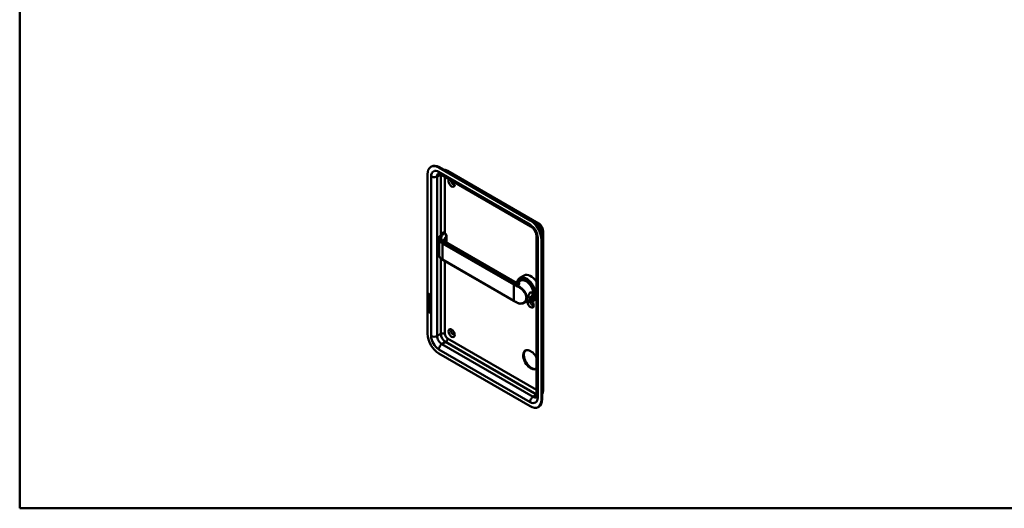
# Model space of a CAD drawing. Header units: millimetres. Extents: x 20 to 833, y 20 to 574.
# Tile 1 of 4: x 20 to 435, y 20 to 226. Entities that reach past the tile are written whole.
import ezdxf

# ---------------------------------------------------------------- set-up
doc = ezdxf.new("R2010")
doc.units = ezdxf.units.MM
doc.header["$LTSCALE"] = 2
for name, color, linetype, lineweight in [('Sichtbare Kanten(DIN)', 7, 'Continuous', 50), ('Sichtbare tangentiale Kanten(DIN)', 7, 'Continuous', 50), ('Skizziergeometrie(DIN)', 7, 'Continuous', 50)]:
    doc.layers.add(name, color=color, linetype=linetype, lineweight=lineweight)

# ---------------------------------------------------------------- blocks, each defined once
blk = doc.blocks.new('Ränder Standardrahmen')
at = {"layer": 'Skizziergeometrie(DIN)', "flags": 128}
blk.add_lwpolyline([(10, 10), (10, 287), (410, 287), (410, 10), (10, 10)], dxfattribs=at)

msp = doc.modelspace()

# ---------------------------------------------------------------- linework, layer by layer
at = {"layer": 'Sichtbare Kanten(DIN)'}
for p, q in [((193.4082, 163.9366), (193.6911, 164.0999)), ((235.2748, 141.3911), (196.8082, 163.5998)), ((235.5577, 141.5544), (197.0911, 163.7631)), ((200.3952, 162.3009), (238.8618, 140.0922)), ((191.9999, 160.8237), (191.9999, 93.5444)), ((197.181, 160.9795), (235.6476, 138.7708)), ((196.9013, 126.8535), (196.9013, 133.6372)), ((199.2856, 136.0135), (198.9182, 136.2256)), ((200.0669, 132.0771), (200.0669, 134.677)), ((238.0003, 134.6958), (238.0003, 67.4165)), ((240.0832, 65.7835), (240.0832, 133.0628)), ((240.366, 65.9468), (240.366, 133.2261)), ((240.7518, 136.8187), (240.7518, 69.5394)), ((228.8501, 115.4591), (199.671, 132.3057)), ((228.528, 107.3332), (198.4053, 124.7246)), ((232.7577, 118.1533), (230.9475, 117.1082)), ((231.3778, 115.971), (230.4693, 115.4465)), ((231.504, 116.2748), (231.3343, 116.1769)), ((192.4277, 108.8945), (192.4281, 109.5489)), ((192.4701, 108.919), (192.4277, 108.8945)), ((193.2362, 108.427), (192.4277, 108.8945)), ((192.4281, 109.5489), (192.5266, 109.4919)), ((192.4283, 109.7859), (192.4289, 110.2145)), ((192.4707, 109.8104), (192.4283, 109.7859)), ((193.2368, 109.3184), (192.4283, 109.7859)), ((192.4713, 110.239), (192.4289, 110.2145)), ((192.4701, 108.919), (192.4705, 109.5243)), ((193.2362, 108.476), (192.4701, 108.919)), ((192.4707, 109.8104), (192.4713, 110.239)), ((193.2368, 109.3674), (192.4707, 109.8104)), ((192.4762, 108.6138), (192.572, 108.5257)), ((192.5266, 109.4919), (192.5263, 108.9607)), ((192.5263, 108.9607), (192.7793, 108.8143)), ((192.5274, 110.1432), (192.5272, 109.8533)), ((192.5272, 109.8533), (192.8151, 109.6868)), ((192.5318, 108.1468), (192.5338, 108.14)), ((192.6149, 110.2932), (192.5725, 110.2687)), ((192.7562, 108.0175), (192.7137, 107.993)), ((192.7588, 108.0191), (192.7164, 107.9946)), ((192.7252, 108.0032), (192.7283, 108.0069)), ((192.7676, 108.0277), (192.7707, 108.0314)), ((192.7793, 108.8143), (192.7796, 109.2867)), ((192.8217, 108.8388), (192.7793, 108.8143)), ((192.7796, 109.2867), (192.8782, 109.2297)), ((192.8151, 109.6868), (192.8153, 109.9768)), ((192.8575, 109.7113), (192.8151, 109.6868)), ((192.8217, 108.8388), (192.822, 109.2622)), ((192.8575, 109.7113), (192.8577, 110.0013)), ((192.8782, 109.2297), (192.8779, 108.7573)), ((192.8779, 108.7573), (193.1377, 108.6071)), ((192.8992, 110.0462), (193.2373, 110.109)), ((192.9142, 109.9073), (192.914, 109.6296)), ((192.914, 109.6296), (193.2369, 109.4429)), ((193.2372, 109.9673), (192.9142, 109.9073)), ((192.9566, 109.9318), (192.9142, 109.9073)), ((192.9905, 108.2363), (192.9481, 108.2118)), ((193.2372, 109.9839), (192.9566, 109.9318)), ((193.0217, 108.1999), (193.0184, 108.2018)), ((193.0641, 108.2243), (193.0217, 108.1999)), ((193.0641, 108.2243), (193.0608, 108.2263)), ((193.1377, 108.6071), (193.1381, 109.1448)), ((193.1801, 108.6316), (193.1377, 108.6071)), ((193.1381, 109.1448), (193.2366, 109.0878)), ((193.1801, 108.6316), (193.1805, 109.1203)), ((193.2366, 109.0878), (193.2362, 108.427)), ((193.2369, 109.4429), (193.2368, 109.3184)), ((193.2373, 110.109), (193.2372, 109.9673)), ((232.5311, 111.5562), (232.531, 111.5561)), ((235.7778, 108.35), (232.7696, 106.6132)), ((236.104, 108.3074), (235.9343, 108.2094)), ((238.0003, 108.2475), (236.5475, 107.4087)), ((192.2739, 103.294), (192.4038, 103.9156)), ((192.3164, 103.3184), (192.4371, 103.8963)), ((192.4038, 103.9156), (193.2541, 103.4239)), ((192.4242, 104.3755), (192.4242, 104.4986)), ((192.4242, 104.4986), (192.7758, 104.2953)), ((192.4666, 104.4), (192.4242, 104.3755)), ((193.2327, 103.908), (192.4242, 104.3755)), ((192.4246, 105.0071), (192.4247, 105.1302)), ((192.467, 105.0316), (192.4246, 105.0071)), ((192.7762, 104.8038), (192.4246, 105.0071)), ((192.4247, 105.1302), (193.2332, 104.6627)), ((192.4252, 105.389), (192.4257, 106.0433)), ((192.4677, 105.4135), (192.4252, 105.389)), ((193.2337, 104.9215), (192.4252, 105.389)), ((192.4257, 106.0433), (192.5242, 105.9864)), ((192.4258, 106.2298), (192.4259, 106.3529)), ((192.4682, 106.2543), (192.4258, 106.2298)), ((192.8913, 105.9606), (192.4258, 106.2298)), ((192.4259, 106.3529), (192.8981, 106.0798)), ((192.4262, 106.8615), (192.4263, 106.9845)), ((192.4687, 106.886), (192.4262, 106.8615)), ((192.8985, 106.5884), (192.4262, 106.8615)), ((192.4263, 106.9845), (192.8918, 106.7154)), ((192.4666, 104.4), (192.4666, 104.4741)), ((193.2327, 103.957), (192.4666, 104.4)), ((192.467, 105.0316), (192.4671, 105.1057)), ((192.8186, 104.8283), (192.467, 105.0316)), ((192.4677, 105.4135), (192.4681, 106.0188)), ((193.2338, 104.9705), (192.4677, 105.4135)), ((192.4682, 106.2543), (192.4683, 106.3284)), ((192.9337, 105.9851), (192.4682, 106.2543)), ((192.4687, 106.886), (192.4687, 106.96)), ((192.9409, 106.6129), (192.4687, 106.886)), ((192.4757, 107.7824), (192.5715, 107.6943)), ((192.5242, 105.9864), (192.5239, 105.4551)), ((192.5239, 105.4551), (192.7769, 105.3088)), ((192.5312, 107.3154), (192.5332, 107.3086)), ((192.7556, 107.1861), (192.7132, 107.1616)), ((192.7582, 107.1878), (192.7158, 107.1633)), ((192.7246, 107.1718), (192.7277, 107.1756)), ((192.7671, 107.1963), (192.7701, 107.2001)), ((192.7758, 104.2953), (192.7762, 104.8038)), ((192.8183, 104.3198), (192.7758, 104.2953)), ((192.8186, 104.8283), (192.7762, 104.8038)), ((192.7769, 105.3088), (192.7772, 105.7812)), ((192.8193, 105.3333), (192.7769, 105.3088)), ((192.7772, 105.7812), (192.8758, 105.7242)), ((192.8183, 104.3198), (192.8186, 104.8283)), ((192.8193, 105.3333), (192.8196, 105.7567)), ((192.8758, 105.7242), (192.8755, 105.2518)), ((192.8755, 105.2518), (193.1353, 105.1016)), ((192.877, 104.7455), (192.8766, 104.237)), ((192.8766, 104.237), (193.2328, 104.031)), ((192.9194, 104.77), (192.877, 104.7455)), ((193.2331, 104.5396), (192.877, 104.7455)), ((193.2332, 104.5886), (192.9194, 104.77)), ((192.9899, 107.4049), (192.9475, 107.3804)), ((193.0211, 107.3685), (193.0178, 107.3704)), ((193.0636, 107.393), (193.0211, 107.3685)), ((193.0636, 107.393), (193.0602, 107.3949)), ((193.1179, 106.8447), (193.0755, 106.8202)), ((193.1185, 107.6761), (193.076, 107.6516)), ((193.1351, 106.0639), (193.0927, 106.0394)), ((193.1353, 105.1016), (193.1356, 105.6393)), ((193.1777, 105.1261), (193.1353, 105.1016)), ((193.1356, 105.6393), (193.2342, 105.5823)), ((193.1474, 106.1882), (193.1474, 106.1914)), ((193.1777, 105.1261), (193.178, 105.6148)), ((193.1898, 106.2127), (193.1898, 106.2159)), ((193.2328, 104.031), (193.2327, 103.908)), ((193.2332, 104.6627), (193.2331, 104.5396)), ((193.2342, 105.5823), (193.2337, 104.9215)), ((192.3164, 103.3184), (192.2739, 103.294)), ((193.3813, 102.6536), (192.2739, 103.294)), ((193.3723, 102.7078), (192.3164, 103.3184)), ((192.4036, 102.7528), (192.4039, 103.1256)), ((192.4461, 102.7772), (192.4036, 102.7528)), ((193.2513, 102.2626), (192.4036, 102.7528)), ((192.4039, 103.1256), (193.2516, 102.6354)), ((192.4461, 102.7772), (192.4463, 103.1011)), ((193.2513, 102.3116), (192.4461, 102.7772)), ((193.2516, 102.6354), (193.2513, 102.2626)), ((193.2541, 103.4239), (193.3813, 102.6536)), ((196.8082, 85.2161), (235.2748, 63.0074)), ((238.6748, 62.6706), (238.9577, 62.8339))]:
    msp.add_line(p, q, dxfattribs=at)
for centre, major_axis, ratio, start_param, end_param in [((196.8082, 158.0476), (-3.4, 5.889), 0.57735027, 5.49778714, 7.06858347), ((197.0911, 158.2109), (-3.4, 5.889), 0.57735027, 5.49778714, 6.28318531), ((202.1822, 157.2311), (-0.93, 1.6108), 0.57735027, 0.18267233, 4.52971665), ((202.7479, 157.5577), (0.53, -0.918), 0.57735027, 3.68460982, 6.73908916), ((235.2748, 135.8389), (-3.4, 5.889), 0.57735027, 3.92699082, 5.49778714), ((235.5577, 136.0022), (-3.4, 5.889), 0.57735027, 3.92699082, 5.49778714), ((199.071, 131.2665), (0.6, 1.0392), 0.57735027, 0, 0.00654378), ((233.7475, 112.2585), (2.8, -4.8497), 0.57735027, 5.61623896, 10.04914156), ((233.6909, 112.2258), (-2.76, 4.7805), 0.57735027, 2.49327607, 6.88867942), ((233.6909, 112.2258), (2.34, -4.053), 0.57735027, 5.93552067, 9.7724426), ((233.6343, 112.1931), (2.3, -3.9837), 0.57735027, 5.98722239, 9.72074088), ((233.5778, 112.1605), (-2.26, 3.9144), 0.57735027, 2.91065117, 6.51412679), ((233.7192, 112.2421), (-2.32, 4.0184), 0.57735027, 5.50208825, 6.53893785), ((233.8606, 112.3238), (-2.32, 4.0184), 0.57735027, 0.03048346, 0.13720341), ((233.5778, 112.1605), (-2.2, 3.8105), 0.57735027, 3.14159265, 6.28318531), ((233.804, 112.2911), (-2.3, 3.9837), 0.57735027, 6.06313288, 6.28318531), ((235.5577, 113.3036), (-2.8, 4.8497), 0.57735027, 4.83304027, 6.28318531), ((233.5778, 112.1605), (-2.26, 3.9144), 0.57735027, 0.88674395, 0.88678279), ((233.5778, 112.1605), (-2.2, 3.8105), 0.57735027, 0.88852787, 0.88858887), ((233.5778, 112.1605), (-2.2, 3.8105), 0.57735027, 0.46715684, 0.4671714), ((233.8605, 112.3239), (-2.3199, 4.0182), 0.57735027, 0.62164351, 0.62165268), ((233.8606, 112.3238), (-2.32, 4.0184), 0.57735027, 0.96967534, 0.96977024), ((192.8899, 108.956), (0.2782, 0.9168), 0.28123518, 2.66975123, 2.73071061), ((192.8608, 109.6984), (0.2852, -0.572), 0.30187261, 2.71284517, 3.68558962), ((192.7426, 108.2844), (0.0594, 0.2992), 0.72216986, 2.21126272, 2.67155642), ((192.9032, 109.7229), (0.2852, -0.572), 0.30187261, 2.71284517, 3.16006148), ((192.4668, 109.8995), (-0.0331, -0.5223), 0.85529421, 1.90916157, 2.73996911), ((192.7087, 108.0207), (0.0248, 0.0325), 0.58391362, 4.30858986, 4.616668), ((192.7511, 108.0452), (0.0248, 0.0325), 0.58391362, 4.30858986, 4.616668), ((192.8351, 107.7567), (0.1452, 0.4621), 0.61504332, 5.609575, 6.13096279), ((192.8776, 107.7811), (0.1452, 0.4621), 0.61504332, 5.609575, 6.13096279), ((233.7192, 110.7724), (0.6, 1.0392), 0.57735027, 3.76572754, 3.76599218), ((233.8606, 112.3238), (1.95, -3.3775), 0.57735027, 5.43800228, 5.43806997), ((233.6909, 112.2258), (2.34, -4.053), 0.57735027, 5.50314458, 5.503166), ((233.6343, 112.1931), (2.3, -3.9837), 0.57735027, 5.52066714, 5.52068874), ((233.5778, 112.1605), (-2.26, 3.9144), 0.57735027, 2.39727211, 2.39729357), ((233.6909, 112.2258), (2.34, -4.053), 0.57735027, 5.56515915, 5.5652126), ((233.6343, 112.1931), (2.3, -3.9837), 0.57735027, 5.5840361, 5.5840929), ((233.5778, 112.1605), (-2.26, 3.9144), 0.57735027, 2.46208863, 2.46214952), ((233.5778, 112.1605), (-2.2, 3.8105), 0.57735027, 2.46959254, 2.46969686), ((233.8606, 112.3238), (-2.32, 4.0184), 0.57735027, 2.38097701, 2.38111087), ((233.8606, 112.3238), (1.95, -3.3775), 0.57735027, 5.52741879, 5.52748529), ((233.8606, 112.3238), (-2.26, 3.9144), 0.57735027, 2.38410634, 2.38426901), ((233.8606, 112.3238), (1.95, -3.3775), 0.57735027, 5.78660762, 5.78662654), ((233.9179, 112.3546), (1.909, -3.3065), 0.57735027, 6.03206682, 6.03206908), ((233.7192, 112.2421), (2.32, -4.0184), 0.57735027, 6.02743276, 7.06428236), ((233.8606, 112.3238), (2.32, -4.0184), 0.57735027, 6.14598189, 6.25270185), ((233.804, 112.2911), (2.3, -3.9837), 0.57735027, 0, 0.22005243), ((235.9254, 113.5159), (1.6, -2.7713), 0.57735027, 5.70989105, 5.70994472), ((235.6142, 113.0967), (1.5, -2.5981), 0.57735027, 5.93011142, 5.9302131), ((233.8606, 112.3238), (-1.9, 3.2909), 0.57735027, 3.75512067, 3.75554479), ((192.9136, 108.1912), (0.304, 0.9816), 0.27034664, 2.69055142, 2.74969239), ((192.7442, 107.4546), (0.0623, 0.3009), 0.72308786, 2.21992306, 2.67775437), ((192.7081, 107.1894), (0.0248, 0.0325), 0.58391363, 4.30858985, 4.61666799), ((192.7505, 107.2139), (0.0248, 0.0325), 0.58391363, 4.30858985, 4.61666799), ((191.8121, 108.1128), (1.3535, -2.2012), 0.21641253, 5.90202163, 6.62036098), ((191.811, 105.8129), (1.3899, 0.5619), 0.64255747, 6.0293145, 6.74777842), ((186.5195, 116.4936), (6.5757, -10.4526), 0.07940507, 6.1336195, 6.4085525), ((191.8546, 108.1373), (1.3535, -2.2012), 0.21641253, 5.90202163, 6.23339148), ((192.8349, 106.9258), (0.1447, 0.4616), 0.61535087, 5.60882747, 6.13052027), ((192.8773, 106.9503), (0.1447, 0.4616), 0.61535087, 5.60882747, 6.13052027), ((186.5619, 116.5181), (6.5757, -10.4526), 0.07940507, 6.2801711, 6.4085525), ((233.6909, 112.2256), (-2.7599, 4.7803), 0.57735027, 2.32049506, 2.32049965), ((235.5577, 106.2817), (0.93, -1.6108), 0.57735027, 3.65889986, 8.13845164), ((236.1234, 106.6083), (0.53, -0.918), 0.57735027, 3.79623485, 6.73908916), ((196.8082, 90.7683), (3.4, -5.889), 0.57735027, 3.92699082, 5.49778714), ((202.7479, 94.1975), (-0.53, 0.918), 0.57735027, 5.82728145, 9.88068182), ((235.8405, 82.7666), (-2.23, 3.8625), 0.57735027, 0.06346023, 3.07813242), ((235.5577, 82.6033), (2.23, -3.8625), 0.57735027, 1.47021859, 6.38376304), ((235.2748, 68.5596), (3.4, -5.889), 0.57735027, 5.49778714, 7.06858347), ((235.5577, 68.7229), (3.4, -5.889), 0.57735027, 0, 0.78539816)]:
    msp.add_ellipse(centre, major_axis=major_axis, ratio=ratio, start_param=start_param, end_param=end_param, dxfattribs=at)
msp.add_ellipse((202.1822, 93.8709), major_axis=(-0.93, 1.6108), ratio=0.57735027, dxfattribs=at)
for points, knots in [([(198.9745, 162.6757), (198.9917, 162.6762), (199.0089, 162.6766), (199.2092, 162.6788), (199.3834, 162.6599), (199.7086, 162.5941), (199.8599, 162.5474), (200.1419, 162.4362), (200.2727, 162.3716), (200.3952, 162.3009)], [4.226485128, 4.226485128, 4.226485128, 4.226485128, 4.241150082, 4.241150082, 4.398229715, 4.398229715, 4.555309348, 4.555309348, 4.71238898, 4.71238898, 4.71238898, 4.71238898]), ([(196.6139, 161.1811), (196.6139, 161.1811), (196.6172, 161.1815), (196.6388, 161.1818), (196.6705, 161.1803), (196.7679, 161.1607), (196.8333, 161.1423), (196.9901, 161.0805), (197.0814, 161.037), (197.181, 160.9795)], [4.16678765, 4.16678765, 4.16678765, 4.16678765, 4.241150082, 4.241150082, 4.398229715, 4.398229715, 4.555309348, 4.555309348, 4.71238898, 4.71238898, 4.71238898, 4.71238898]), ([(235.6476, 138.7708), (235.7952, 138.6855), (235.9609, 138.5694), (236.3126, 138.27), (236.4994, 138.0831), (236.867, 137.6494), (237.0472, 137.4003), (237.373, 136.8679), (237.5177, 136.5841), (237.7515, 136.022), (237.841, 135.7438), (237.9591, 135.2355), (237.9899, 135.0041), (237.9996, 134.7681), (238.0003, 134.7313), (238.0003, 134.6958)], [4.71238898, 4.71238898, 4.71238898, 4.71238898, 4.94510052, 4.94510052, 5.19308133, 5.19308133, 5.45357656, 5.45357656, 5.7195776, 5.7195776, 5.98271469, 5.98271469, 6.234734, 6.234734, 6.28318531, 6.28318531, 6.28318531, 6.28318531]), ([(238.8618, 140.0922), (239.1069, 139.9507), (239.3193, 139.785), (239.6992, 139.4232), (239.8664, 139.2264), (240.1618, 138.8081), (240.2898, 138.5865), (240.5043, 138.1216), (240.5911, 137.8783), (240.7145, 137.3684), (240.7518, 137.1016), (240.7518, 136.8187)], [4.71238898, 4.71238898, 4.71238898, 4.71238898, 5.02654825, 5.02654825, 5.34070751, 5.34070751, 5.65486678, 5.65486678, 5.96902604, 5.96902604, 6.28318531, 6.28318531, 6.28318531, 6.28318531]), ([(196.8994, 133.7165), (196.8994, 134.0258), (196.9828, 134.3397), (197.2977, 134.9274), (197.5562, 135.197), (198.0352, 135.696), (198.2673, 135.9378), (198.4995, 136.1797)], [0, 0, 0, 0, 0.37378533, 0.37378533, 0.75568553, 0.75568553, 1.11486862, 1.11486862, 1.11486862, 1.11486862]), ([(198.5768, 136.2396), (198.5714, 136.2365), (198.566, 136.2332), (198.5553, 136.2263), (198.55, 136.2227), (198.5395, 136.2151), (198.5342, 136.2111), (198.5239, 136.2027), (198.5188, 136.1983), (198.5088, 136.1891), (198.5039, 136.1843), (198.499, 136.1793)], [3.141592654, 3.141592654, 3.141592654, 3.141592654, 3.19744319, 3.19744319, 3.253293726, 3.253293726, 3.309144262, 3.309144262, 3.364994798, 3.364994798, 3.420845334, 3.420845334, 3.420845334, 3.420845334]), ([(198.5981, 136.2476), (198.6178, 136.257), (198.6385, 136.2643), (198.6899, 136.2765), (198.7214, 136.2791), (198.7884, 136.2754), (198.8242, 136.2673), (198.8748, 136.2479), (198.8914, 136.2402), (198.9075, 136.2315)], [0.0058212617, 0.0058212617, 0.0058212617, 0.0058212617, 0.0223399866, 0.0223399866, 0.0463175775, 0.0463175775, 0.0740560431, 0.0740560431, 0.0881594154, 0.0881594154, 0.0881594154, 0.0881594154]), ([(199.0065, 133.0519), (199.0065, 132.9763), (199.0149, 132.9218), (199.1363, 132.7385), (199.2019, 132.6595), (199.3856, 132.4916), (199.5062, 132.4014), (199.6521, 132.316)], [0, 0, 0, 0, 0.328501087, 0.328501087, 0.50640193, 0.50640193, 0.689360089, 0.689360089, 0.689360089, 0.689360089]), ([(199.2842, 136.0141), (199.3917, 135.9521), (199.4938, 135.8698), (199.6797, 135.6789), (199.7656, 135.5671), (199.9052, 135.3335), (199.9611, 135.2091), (200.0369, 134.968), (200.0599, 134.8483), (200.0664, 134.7145), (200.0669, 134.6963), (200.0669, 134.6782)], [0, 0, 0, 0, 0.102578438, 0.102578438, 0.206571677, 0.206571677, 0.306685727, 0.306685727, 0.401235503, 0.401235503, 0.416185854, 0.416185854, 0.416185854, 0.416185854]), ([(198.4053, 124.7246), (198.0236, 124.945), (197.6974, 125.206), (197.1974, 125.7861), (197.022, 126.1159), (196.9149, 126.5868), (196.8995, 126.7232), (196.8995, 126.8591)], [0, 0, 0, 0, 0.399407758, 0.399407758, 0.810137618, 0.810137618, 0.974433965, 0.974433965, 0.974433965, 0.974433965]), ([(228.8501, 115.459), (228.9667, 115.3917), (229.1114, 115.3304), (229.4442, 115.2459), (229.6385, 115.2302), (230.0463, 115.2666), (230.2657, 115.3378), (230.4382, 115.4289), (230.4533, 115.4373), (230.4677, 115.4456)], [0, 0, 0, 0, 0.154554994, 0.154554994, 0.337717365, 0.337717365, 0.559653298, 0.559653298, 0.581824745, 0.581824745, 0.581824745, 0.581824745]), ([(193.0608, 108.2263), (193.0522, 108.2312), (193.0434, 108.2357), (193.0349, 108.2386), (193.0275, 108.2412), (193.0203, 108.2427), (193.0135, 108.2427), (193.0053, 108.2426), (192.9978, 108.2405), (192.9905, 108.2363)], [-0.0359044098, -0.0359044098, -0.0359044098, -0.0359044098, -0.0248669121, -0.0248669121, -0.0248669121, -0.0151139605, -0.0151139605, -0.0151139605, -0.0034286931, -0.0034286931, -0.0034286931, -0.0034286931]), ([(235.3978, 110.9395), (235.2549, 110.8574), (234.9927, 110.5963), (234.7321, 110.0346), (234.6018, 109.4207), (234.6018, 108.713), (234.8624, 108.4318), (235.3855, 108.6361), (236.0092, 109.0926), (236.5199, 109.8212), (236.5179, 110.4841), (236.3714, 110.7568), (236.0585, 111.0698), (235.6837, 111.1036), (235.3979, 110.9395), (235.3979, 110.9395), (235.3978, 110.9395), (235.3978, 110.9395)], [-2.11503969, -2.11503969, -2.11503969, -2.11503969, -1.96399314, -1.81291674, -1.66184035, -1.51076395, -1.20861116, -1.05753477, -0.90645837, -0.60430558, -0.45322919, -0.33992189, -0.30215279, 0, 0, 0, 0.00002985, 0.00002985, 0.00002985, 0.00002985]), ([(235.298, 110.8407), (235.2981, 110.8407), (235.2981, 110.8407), (235.2981, 110.8407), (235.5533, 110.9875), (235.8542, 110.9626), (236.0562, 110.8002), (236.0814, 110.7799), (236.1052, 110.7576), (236.1272, 110.7335), (236.1932, 110.6612), (236.243, 110.5726), (236.2718, 110.4732), (236.3101, 110.3407), (236.3104, 110.1881), (236.2721, 110.0342), (236.1955, 109.7264), (235.9625, 109.4127), (235.6983, 109.1748), (235.5661, 109.0559), (235.4263, 108.955), (235.2983, 108.8812), (235.1703, 108.8074), (235.0546, 108.7608), (234.9588, 108.7481), (234.7671, 108.7228), (234.6554, 108.8371), (234.6184, 109.0787), (234.6134, 109.1112), (234.6097, 109.1459), (234.6074, 109.1826)], [2.11503959, 2.11503959, 2.11503959, 2.11503959, 2.11506954, 2.11506954, 2.11506954, 2.41722233, 2.41722233, 2.41722233, 2.45499143, 2.45499143, 2.45499143, 2.56829872, 2.56829872, 2.56829872, 2.71937512, 2.71937512, 2.71937512, 3.02152791, 3.02152791, 3.02152791, 3.1726043, 3.1726043, 3.1726043, 3.3236807, 3.3236807, 3.3236807, 3.62583349, 3.62583349, 3.62583349, 3.66643932, 3.66643932, 3.66643932, 3.66643932]), ([(193.1474, 106.1914), (193.1474, 106.2067), (193.1467, 106.2224), (193.1421, 106.2692), (193.1358, 106.3015), (193.1147, 106.3629), (193.1016, 106.3905), (193.0677, 106.4446), (193.0476, 106.4693), (192.9862, 106.532), (192.9411, 106.5637), (192.8985, 106.5884)], [-0.133946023, -0.133946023, -0.133946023, -0.133946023, -0.119961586, -0.119961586, -0.09310912, -0.09310912, -0.069646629, -0.069646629, -0.045196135, -0.045196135, 0, 0, 0, 0]), ([(193.1898, 106.2159), (193.1898, 106.2312), (193.1891, 106.2469), (193.1846, 106.2937), (193.1782, 106.326), (193.1572, 106.3874), (193.144, 106.415), (193.1101, 106.4691), (193.0901, 106.4938), (193.0287, 106.5565), (192.9835, 106.5882), (192.9409, 106.6129)], [-0.133946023, -0.133946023, -0.133946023, -0.133946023, -0.119961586, -0.119961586, -0.09310912, -0.09310912, -0.069646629, -0.069646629, -0.045196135, -0.045196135, 0, 0, 0, 0]), ([(230.0402, 106.555), (229.9344, 106.6035), (229.8296, 106.6526), (229.6219, 106.7523), (229.519, 106.8028), (229.3153, 106.9053), (229.2144, 106.9572), (229.0147, 107.0624), (228.9159, 107.1156), (228.7204, 107.2235), (228.6237, 107.278), (228.528, 107.3332)], [1.45604081, 1.45604081, 1.45604081, 1.45604081, 1.478991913, 1.478991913, 1.501943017, 1.501943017, 1.52489412, 1.52489412, 1.547845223, 1.547845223, 1.570796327, 1.570796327, 1.570796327, 1.570796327]), ([(232.7534, 106.6037), (232.4403, 106.4229), (232.0807, 106.306), (231.3384, 106.2252), (230.9477, 106.2585), (230.3892, 106.4119), (230.2129, 106.476), (230.04, 106.5551)], [0, 0, 0, 0, 0.357542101, 0.357542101, 0.710282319, 0.710282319, 0.873515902, 0.873515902, 0.873515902, 0.873515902]), ([(238.0003, 67.4165), (238.0003, 67.3014), (237.9923, 67.2006), (237.9675, 67.0339), (237.9507, 66.9681), (237.919, 66.8739), (237.9044, 66.8457), (237.8934, 66.8271), (237.8914, 66.8245), (237.8914, 66.8245)], [0, 0, 0, 0, 0.157079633, 0.157079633, 0.314159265, 0.314159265, 0.471238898, 0.471238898, 0.54560133, 0.54560133, 0.54560133, 0.54560133]), ([(240.7518, 69.5394), (240.7518, 69.3979), (240.7423, 69.2523), (240.6976, 68.9524), (240.6624, 68.7981), (240.5568, 68.4836), (240.4861, 68.3233), (240.384, 68.1509), (240.3751, 68.1362), (240.366, 68.1215)], [6.283185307, 6.283185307, 6.283185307, 6.283185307, 6.44026494, 6.44026494, 6.597344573, 6.597344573, 6.754424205, 6.754424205, 6.769089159, 6.769089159, 6.769089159, 6.769089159])]:
    msp.add_open_spline(points, degree=3, knots=knots, dxfattribs=at)
for points in [[(196.9013, 133.7165), (196.9013, 133.715), (196.9013, 133.7135), (196.9013, 133.7121)], [(199.0065, 133.0519), (199.0065, 133.0522), (199.0065, 133.0525), (199.0065, 133.0528)], [(192.4413, 108.1511), (192.4157, 108.2445), (192.4075, 108.3254), (192.4194, 108.4258)], [(192.4194, 108.4258), (192.4244, 108.4683), (192.4361, 108.5291), (192.4562, 108.5741)], [(192.4289, 110.2145), (192.4329, 110.3564), (192.4985, 110.4694), (192.6719, 110.3692)], [(192.5995, 107.9093), (192.5363, 107.9565), (192.4713, 108.0415), (192.4413, 108.1511)], [(192.4837, 108.1756), (192.4581, 108.269), (192.4499, 108.3499), (192.4618, 108.4503)], [(192.4562, 108.5741), (192.4617, 108.5871), (192.4762, 108.6138), (192.4762, 108.6138)], [(192.4618, 108.4503), (192.4667, 108.4916), (192.4779, 108.5502), (192.4969, 108.5948)], [(192.4713, 110.239), (192.4733, 110.3073), (192.4895, 110.369), (192.5252, 110.4033)], [(192.6419, 107.9338), (192.5787, 107.981), (192.5138, 108.066), (192.4837, 108.1756)], [(192.5282, 108.3993), (192.5101, 108.3273), (192.5083, 108.2551), (192.5248, 108.175)], [(192.572, 108.5257), (192.572, 108.5257), (192.5381, 108.4386), (192.5282, 108.3993)], [(192.5918, 108.037), (192.6333, 107.9935), (192.6866, 107.9744), (192.7164, 107.9946)], [(192.8153, 109.9768), (192.8153, 110.066), (192.7907, 110.1864), (192.6732, 110.2544)], [(192.8577, 110.0013), (192.8578, 110.0904), (192.8332, 110.2109), (192.7157, 110.2789)], [(192.7283, 108.0069), (192.7477, 108.0315), (192.7638, 108.0756), (192.7793, 108.1467)], [(192.7562, 108.0175), (192.7571, 108.018), (192.7579, 108.0185), (192.7588, 108.0191)], [(192.7707, 108.0314), (192.7901, 108.056), (192.8062, 108.1001), (192.8218, 108.1712)], [(192.7793, 108.1467), (192.8031, 108.2531), (192.832, 108.3054), (192.8719, 108.3371)], [(192.8753, 108.0422), (192.8599, 107.9727), (192.8423, 107.929), (192.8208, 107.8964)], [(192.8218, 108.1712), (192.8433, 108.2674), (192.869, 108.3194), (192.9032, 108.3519)], [(192.8719, 108.3371), (192.8982, 108.358), (192.9351, 108.3603), (192.9859, 108.3388)], [(192.8891, 108.0991), (192.8869, 108.0905), (192.8755, 108.0428), (192.8753, 108.0422)], [(192.9417, 108.2075), (192.9217, 108.1901), (192.9046, 108.1549), (192.8891, 108.0991)], [(193.0184, 108.2018), (192.984, 108.2217), (192.9627, 108.2233), (192.9417, 108.2075)], [(192.9859, 108.3388), (193.0672, 108.3044), (193.1472, 108.2255), (193.2019, 108.0905)], [(193.1365, 107.7926), (193.156, 107.8901), (193.1559, 107.9803), (193.1259, 108.0621)], [(193.1789, 107.8171), (193.1984, 107.9146), (193.1983, 108.0048), (193.1683, 108.0866)], [(193.2019, 108.0905), (193.2331, 108.0135), (193.2483, 107.9332), (193.2482, 107.8452)], [(235.1227, 110.7073), (235.1778, 110.7603), (235.2366, 110.8053), (235.298, 110.8407)], [(192.4407, 107.3197), (192.4151, 107.4131), (192.4069, 107.494), (192.4188, 107.5944)], [(192.4188, 107.5944), (192.4238, 107.6369), (192.4355, 107.6978), (192.4556, 107.7427)], [(192.5989, 107.0779), (192.5357, 107.1252), (192.4708, 107.2101), (192.4407, 107.3197)], [(192.4831, 107.3442), (192.4575, 107.4376), (192.4493, 107.5185), (192.4612, 107.6189)], [(192.4556, 107.7427), (192.4611, 107.7557), (192.4757, 107.7824), (192.4757, 107.7824)], [(192.4612, 107.6189), (192.4661, 107.6602), (192.4773, 107.7188), (192.4963, 107.7634)], [(192.6413, 107.1024), (192.5781, 107.1497), (192.5132, 107.2346), (192.4831, 107.3442)], [(192.5276, 107.5679), (192.5095, 107.4959), (192.5077, 107.4237), (192.5243, 107.3436)], [(192.5715, 107.6943), (192.5714, 107.6943), (192.5375, 107.6072), (192.5276, 107.5679)], [(192.5912, 107.2057), (192.6327, 107.1621), (192.686, 107.143), (192.7158, 107.1633)], [(192.6427, 107.0485), (192.6142, 107.0654), (192.6083, 107.0709), (192.5989, 107.0779)], [(192.6432, 107.8799), (192.6148, 107.8967), (192.6088, 107.9023), (192.5995, 107.9093)], [(192.6851, 107.073), (192.6566, 107.0899), (192.6507, 107.0954), (192.6413, 107.1024)], [(192.6857, 107.9044), (192.6572, 107.9212), (192.6513, 107.9268), (192.6419, 107.9338)], [(192.8203, 107.065), (192.7876, 107.0153), (192.7325, 106.9953), (192.6427, 107.0485)], [(192.8208, 107.8964), (192.7882, 107.8467), (192.733, 107.8267), (192.6432, 107.8799)], [(192.8036, 107.0444), (192.7731, 107.0367), (192.7343, 107.0438), (192.6851, 107.073)], [(192.8041, 107.8757), (192.7737, 107.8681), (192.7349, 107.8752), (192.6857, 107.9044)], [(192.7277, 107.1756), (192.7471, 107.2001), (192.7632, 107.2442), (192.7788, 107.3154)], [(192.7556, 107.1861), (192.7565, 107.1866), (192.7574, 107.1872), (192.7582, 107.1878)], [(192.7701, 107.2001), (192.7895, 107.2246), (192.8057, 107.2687), (192.8212, 107.3398)], [(192.7788, 107.3154), (192.8026, 107.4217), (192.8315, 107.4741), (192.8714, 107.5057)], [(192.8747, 107.2108), (192.8594, 107.1414), (192.8417, 107.0977), (192.8203, 107.065)], [(192.8212, 107.3398), (192.8427, 107.436), (192.8684, 107.488), (192.9026, 107.5205)], [(192.8714, 107.5057), (192.8977, 107.5266), (192.9345, 107.5289), (192.9853, 107.5074)], [(192.8885, 107.2677), (192.8864, 107.2592), (192.875, 107.2115), (192.8747, 107.2108)], [(192.9411, 107.3762), (192.9211, 107.3588), (192.904, 107.3235), (192.8885, 107.2677)], [(193.0178, 107.3704), (192.9834, 107.3903), (192.9621, 107.3919), (192.9411, 107.3762)], [(192.9853, 107.5074), (193.0666, 107.473), (193.1466, 107.3941), (193.2014, 107.2591)], [(193.0602, 107.3949), (193.0293, 107.4128), (193.009, 107.4159), (192.9899, 107.4049)], [(193.0755, 106.8202), (193.0755, 106.8202), (193.1192, 106.8779), (193.1359, 106.9612)], [(193.1797, 106.7317), (193.174, 106.7365), (193.0755, 106.8202), (193.0755, 106.8202)], [(193.076, 107.6516), (193.076, 107.6516), (193.1198, 107.7093), (193.1365, 107.7926)], [(193.1803, 107.563), (193.1745, 107.5679), (193.0761, 107.6515), (193.076, 107.6516)], [(193.1179, 106.8447), (193.1179, 106.8447), (193.1617, 106.9024), (193.1783, 106.9857)], [(193.2023, 106.773), (193.172, 106.7988), (193.1179, 106.8447), (193.1179, 106.8447)], [(193.1185, 107.6761), (193.1185, 107.6761), (193.1622, 107.7338), (193.1789, 107.8171)], [(193.2029, 107.6044), (193.1725, 107.6301), (193.1185, 107.676), (193.1185, 107.6761)], [(193.1359, 106.9612), (193.1554, 107.0588), (193.1553, 107.149), (193.1253, 107.2307)], [(193.1783, 106.9857), (193.1979, 107.0833), (193.1978, 107.1735), (193.1677, 107.2552)], [(193.2433, 106.9296), (193.2348, 106.8263), (193.1901, 106.7445), (193.1797, 106.7317)], [(193.2439, 107.761), (193.2354, 107.6577), (193.1907, 107.5759), (193.1803, 107.563)], [(193.2014, 107.2591), (193.2325, 107.1822), (193.2477, 107.1019), (193.2476, 107.0138)], [(193.2476, 107.0138), (193.2476, 106.9861), (193.2457, 106.9592), (193.2433, 106.9296)], [(193.2482, 107.8452), (193.2482, 107.8175), (193.2463, 107.7906), (193.2439, 107.761)]]:
    msp.add_open_spline(points, degree=3, dxfattribs=at)
at = {"layer": 'Sichtbare tangentiale Kanten(DIN)'}
for p, q in [((196.8082, 163.5998), (197.0911, 163.7631)), ((193.5555, 159.9255), (193.5555, 92.6462)), ((197.5538, 160.7642), (196.1011, 159.9255)), ((196.1011, 92.6462), (196.1011, 159.9255)), ((235.2748, 139.5948), (196.8082, 161.8035)), ((197.6567, 160.7048), (197.6567, 135.3007)), ((199.3538, 135.9707), (199.3538, 159.725)), ((235.2748, 141.3911), (235.5577, 141.5544)), ((236.7153, 140.7227), (237.9618, 140.003)), ((237.9618, 140.003), (237.6325, 139.8129)), ((198.6768, 136.2297), (199.0856, 135.9937)), ((200.0069, 134.5566), (200.0069, 132.1118)), ((238.5275, 66.6816), (238.5275, 133.9609)), ((240.2246, 136.0838), (239.8953, 135.8937)), ((240.0832, 133.0628), (240.366, 133.2261)), ((240.2246, 136.0838), (240.2246, 134.6444)), ((198.3639, 131.6747), (228.4866, 114.2834)), ((198.3639, 131.6747), (198.3639, 124.8162)), ((199.071, 132.2463), (198.5053, 131.9197)), ((228.628, 114.5283), (198.5053, 131.9197)), ((199.071, 132.2463), (230.6079, 114.0384)), ((197.6567, 125.3303), (197.6567, 125.3301)), ((197.6567, 125.2763), (197.6567, 93.5444)), ((228.4866, 107.4248), (198.3639, 124.8162)), ((199.3538, 93.5444), (199.3538, 124.177)), ((228.4866, 114.2834), (228.4866, 107.4248)), ((230.6079, 114.0384), (230.1235, 113.7587)), ((192.4618, 108.4503), (192.4194, 108.4258)), ((192.4837, 108.1756), (192.4413, 108.1511)), ((192.495, 108.5965), (192.4562, 108.5741)), ((192.7157, 110.2789), (192.6732, 110.2544)), ((192.7676, 108.0277), (192.7252, 108.0032)), ((192.7707, 108.0314), (192.7283, 108.0069)), ((192.8218, 108.1712), (192.7793, 108.1467)), ((192.8577, 110.0013), (192.8153, 109.9768)), ((192.8914, 108.3483), (192.8719, 108.3371)), ((193.0608, 108.2263), (193.0184, 108.2018)), ((193.1683, 108.0866), (193.1259, 108.0621)), ((235.3981, 110.939), (235.2983, 110.8405)), ((192.4612, 107.6189), (192.4188, 107.5944)), ((192.4831, 107.3442), (192.4407, 107.3197)), ((192.4944, 107.7652), (192.4556, 107.7427)), ((192.6413, 107.1024), (192.5989, 107.0779)), ((192.6419, 107.9338), (192.5995, 107.9093)), ((192.6851, 107.073), (192.6427, 107.0485)), ((192.6857, 107.9044), (192.6432, 107.8799)), ((192.7671, 107.1963), (192.7246, 107.1718)), ((192.7701, 107.2001), (192.7277, 107.1756)), ((192.8212, 107.3398), (192.7788, 107.3154)), ((192.8908, 107.5169), (192.8714, 107.5057)), ((192.9337, 105.9851), (192.8913, 105.9606)), ((192.9409, 106.6129), (192.8985, 106.5884)), ((193.0602, 107.3949), (193.0178, 107.3704)), ((193.1677, 107.2552), (193.1253, 107.2307)), ((193.1783, 106.9857), (193.1359, 106.9612)), ((193.1789, 107.8171), (193.1365, 107.7926)), ((193.1898, 106.2159), (193.1474, 106.1914)), ((193.1898, 106.2127), (193.1474, 106.1882)), ((197.6567, 93.5444), (196.1011, 92.6462)), ((238.0003, 69.9254), (200.4852, 91.5848)), ((199.6366, 90.1151), (198.081, 89.2169)), ((236.5476, 67.0082), (198.081, 89.2169)), ((199.6366, 90.1151), (238.0003, 67.9658)), ((196.8082, 87.0124), (235.2748, 64.8037)), ((238.0003, 67.8469), (236.5476, 67.0082)), ((240.0832, 65.7835), (240.366, 65.9468))]:
    msp.add_line(p, q, dxfattribs=at)
for centre, major_axis, ratio, start_param, end_param in [((196.8082, 158.0476), (-2.3, 3.9837), 0.57735027, 5.49778714, 7.06858347), ((199.4952, 160.742), (0.9, 1.5588), 0.57735027, 0, 0.66701114), ((194.8283, 160.6604), (-1.8, 0), 0.57735027, 0.78539816, 2.35619449), ((198.081, 158.7824), (-1.4, 2.4249), 0.57735027, 0.03071684, 0.78539816), ((198.081, 162.5383), (-0.9, -1.5588), 0.57735027, 5.49778714, 6.28318531), ((235.2748, 135.8389), (-2.3, 3.9837), 0.57735027, 3.92699082, 5.49778714), ((236.5476, 140.3296), (-0.9, -1.5588), 0.57735027, 5.49778714, 6.28318531), ((237.9618, 138.5333), (0.9, 1.5588), 0.57735027, 0, 0.78539816), ((237.9618, 137.3902), (1.6, -2.7713), 0.57735027, 0.78539816, 2.35619449), ((198.6433, 136.0408), (-0.1443, 0.1385), 0.714124, 5.31340155, 6.27887912), ((198.6768, 136.0664), (-0.1, 0.1732), 0.57735027, 5.49778714, 6.28318531), ((198.8182, 136.1481), (0.2, 0), 0.57735027, 2.35619449, 2.63544717), ((198.8182, 135.8215), (0.0534, -0.4381), 0.71153116, 2.65019371, 3.43559396), ((199.0856, 135.6671), (0.2, 0.3464), 0.57735027, 0.00639832, 0.78539816), ((199.6669, 134.6783), (0.4, 0), 0.57735027, 5.72876119, 6.28246272), ((239.8003, 134.6958), (-1.8, 0), 0.57735027, 0, 0.78539816), ((238.9518, 136.8187), (1.8, 0), 0.57735027, 5.49778714, 6.28318531), ((198.5053, 131.7564), (0.1, 0.1732), 0.57735027, 0.78539816, 2.35619449), ((199.071, 131.2665), (0.6, 1.0392), 0.57735027, 0.00654378, 0.78539816), ((198.5053, 124.8978), (-0.1, -0.1732), 0.57735027, 5.49778714, 6.28318531), ((228.628, 114.365), (0.1, 0.1732), 0.57735027, 0.78539816, 2.35619449), ((240.9788, 121.4958), (17.6667, 0), 0.57735027, 3.92699082, 4.04174633), ((240.9788, 121.6591), (-17.4667, 0), 0.57735027, 0.78539816, 0.90015368), ((230.1235, 113.5954), (0.0833, 0.1818), 0.50744412, 0.73424246, 2.30503879), ((240.9788, 114.6372), (-17.6667, 0), 0.57735027, 0.78539816, 0.90015368), ((228.628, 107.5064), (-0.1, -0.1732), 0.57735027, 5.49778714, 6.28318531), ((230.1235, 106.7368), (-0.0833, -0.1818), 0.50744412, 5.44663144, 6.28105097), ((194.8283, 93.3811), (1.8, 0), 0.57735027, 3.92699082, 5.49778714), ((196.8082, 90.7683), (2.3, -3.9837), 0.57735027, 3.92699082, 5.49778714), ((198.081, 91.5031), (-1.4, 2.4249), 0.57735027, 0.78539816, 2.35619449), ((198.5053, 93.0545), (1.2, 0), 0.57735027, 0.78539816, 2.35619449), ((199.6366, 92.4013), (1.4, -2.4249), 0.57735027, 3.92699082, 5.49778714), ((200.4852, 92.8912), (-0.8, 1.3856), 0.57735027, 0.78539816, 2.35619449), ((199.6366, 91.0949), (0.6, 1.0392), 0.57735027, 3.92699082, 5.49778714), ((198.081, 87.7472), (0.9, 1.5588), 0.57735027, 0.78539816, 2.35619449), ((236.5476, 65.5385), (0.9, 1.5588), 0.57735027, 0.78539816, 2.35619449), ((235.2748, 68.5596), (2.3, -3.9837), 0.57735027, 5.49778714, 7.06858347), ((236.5476, 69.2944), (1.4, -2.4249), 0.57735027, 5.49778714, 6.25246847), ((239.8003, 67.4165), (-1.8, 0), 0.57735027, 0, 0.78539816), ((238.9518, 69.5394), (1.8, 0), 0.57735027, 5.61617417, 6.28318531)]:
    msp.add_ellipse(centre, major_axis=major_axis, ratio=ratio, start_param=start_param, end_param=end_param, dxfattribs=at)
for points, knots in [([(196.9013, 133.7121), (196.9013, 133.4548), (196.9597, 133.1976), (197.0776, 132.9497), (197.3053, 132.4708), (197.755, 132.0263), (198.3639, 131.6747)], [-0.945780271, -0.945780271, -0.945780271, -0.945780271, -0.623182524, -0.623182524, -0.623182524, 0, 0, 0, 0]), ([(198.5053, 131.9197), (198.2147, 132.0874), (197.7022, 132.4714), (197.2203, 133.1354), (197.0455, 133.8514), (197.1701, 134.4484), (197.3939, 134.848), (197.5575, 135.0652), (197.6515, 135.171), (198.0152, 135.5498), (198.3293, 135.877), (198.6433, 136.2041)], [0, 0, 0, 0, 0.30819291, 0.61638583, 0.92457874, 1.23277165, 1.38686811, 1.46391633, 1.54096456, 1.54096456, 2.02676491, 2.02676491, 2.02676491, 2.02676491]), ([(199.0856, 135.9937), (199.0275, 135.9392), (198.9692, 135.8847), (198.5435, 135.4917), (198.181, 135.1444), (197.765, 134.324), (197.7469, 133.8559), (198.1234, 132.9768), (198.5168, 132.5662), (199.071, 132.2463)], [-1.77942765, -1.77942765, -1.77942765, -1.77942765, -1.69626914, -1.69626914, -1.17626777, -1.17626777, -0.5877823, -0.5877823, 0, 0, 0, 0]), ([(199.0065, 133.0528), (199.0067, 133.2329), (199.0503, 133.4132), (199.2778, 133.8627), (199.5586, 134.1433), (199.9554, 134.5087), (199.9812, 134.5326), (200.007, 134.5567)], [0.857454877, 0.857454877, 0.857454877, 0.857454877, 1.176267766, 1.176267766, 1.696269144, 1.696269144, 1.732462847, 1.732462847, 1.732462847, 1.732462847]), ([(199.0856, 135.9937), (199.2916, 135.8917), (199.4989, 135.713), (199.6605, 135.4948), (199.7123, 135.4247), (199.7594, 135.3506), (199.8011, 135.2743), (199.9297, 135.0387), (200.007, 134.7796), (200.007, 134.5567)], [-0.318490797, -0.318490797, -0.318490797, -0.318490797, -0.180710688, -0.180710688, -0.180710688, -0.136496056, -0.136496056, -0.136496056, 0, 0, 0, 0]), ([(198.3639, 124.8162), (197.755, 125.1677), (197.3053, 125.6122), (197.0776, 126.0911), (196.9597, 126.3391), (196.9013, 126.5962), (196.9013, 126.8535)], [-2.159469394, -2.159469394, -2.159469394, -2.159469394, -1.536286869, -1.536286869, -1.536286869, -1.213689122, -1.213689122, -1.213689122, -1.213689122]), ([(228.8501, 115.459), (229.0084, 115.3676), (229.3776, 115.1253), (229.9636, 114.6543), (230.3922, 114.2527), (230.6056, 114.0407), (230.6068, 114.0396), (230.6079, 114.0384)], [-1.0372363, -1.0372363, -1.0372363, -1.0372363, -0.75037471, -0.37518735, 0, 0, 0.00206478, 0.00206478, 0.00206478, 0.00206478]), ([(229.9992, 113.505), (230.5038, 113.2738), (231.0306, 112.9412), (231.5232, 112.5401), (232.0157, 112.139), (232.4733, 111.669), (232.8419, 111.1607), (233.2105, 110.6525), (233.4895, 110.1053), (233.629, 109.564), (233.7685, 109.0227), (233.768, 108.4868), (233.6283, 108.0191), (233.4886, 107.5513), (233.2101, 107.1525), (232.8417, 106.8649), (232.4733, 106.5774), (232.0155, 106.4017), (231.523, 106.361), (231.0305, 106.3204), (230.5038, 106.4153), (229.9992, 106.6464)], [0, 0, 0, 0, 0.47761163, 0.47761163, 0.47761163, 0.95522326, 0.95522326, 0.95522326, 1.43283489, 1.43283489, 1.43283489, 1.91044652, 1.91044652, 1.91044652, 2.38805815, 2.38805815, 2.38805815, 2.86566978, 2.86566978, 2.86566978, 3.34328141, 3.34328141, 3.34328141, 3.34328141]), ([(232.7533, 106.6039), (232.8551, 106.6626), (232.9523, 106.7286), (233.044, 106.8015), (233.4215, 107.1013), (233.7061, 107.5188), (233.8492, 108.0078), (233.9924, 108.4968), (233.9926, 109.0588), (233.8496, 109.6266), (233.7066, 110.1945), (233.4218, 110.7682), (233.0442, 111.3018), (232.6667, 111.8355), (232.1973, 112.3286), (231.6917, 112.7494), (231.186, 113.1703), (230.6437, 113.5179), (230.1235, 113.7587)], [-2.50413112, -2.50413112, -2.50413112, -2.50413112, -2.38805815, -2.38805815, -2.38805815, -1.91044652, -1.91044652, -1.91044652, -1.43283489, -1.43283489, -1.43283489, -0.95522326, -0.95522326, -0.95522326, -0.47761163, -0.47761163, -0.47761163, 0, 0, 0, 0]), ([(230.6079, 114.0384), (230.608, 114.0397), (230.608, 114.041), (230.6137, 114.2745), (230.6251, 114.6993), (230.6243, 115.1759), (230.5846, 115.4442), (230.5155, 115.4732), (230.4677, 115.4456)], [-0.00206478, -0.00206478, -0.00206478, -0.00206478, 0, 0, 0.37518735, 0.75037471, 1.12556206, 1.44921272, 1.44921272, 1.44921272, 1.44921272])]:
    msp.add_open_spline(points, degree=3, knots=knots, dxfattribs=at)

# ---------------------------------------------------------------- block references
at = {"xscale": 2, "yscale": 2, "zscale": 2}
msp.add_blockref('Ränder Standardrahmen', (0, 0), dxfattribs=at)

doc.saveas('drawing.dxf')
